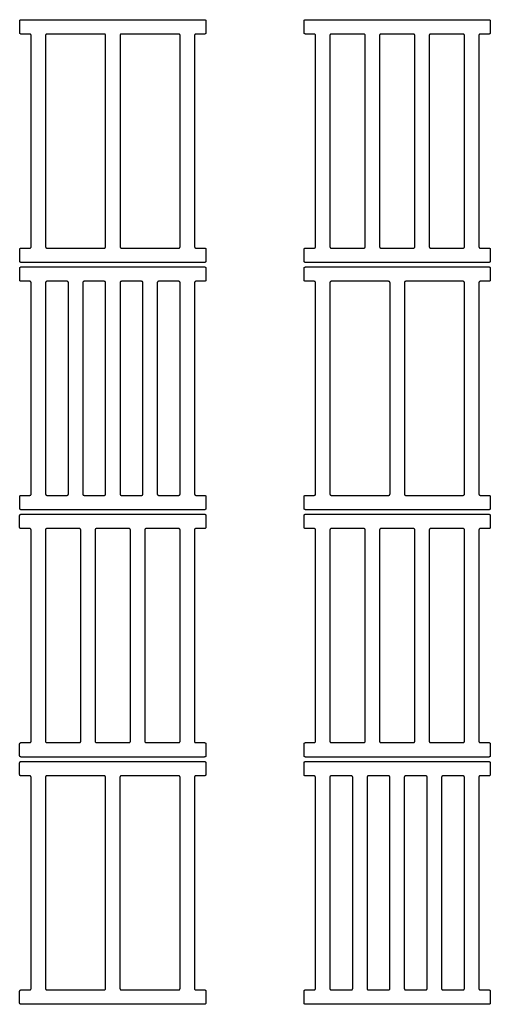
# Model space of a CAD drawing. Header units: millimetres. Extents: x 17850 to 22115, y -10434 to -9311.
# Tile 9 of 10: x 20956 to 21479, y -10406 to -9311. Entities that reach past the tile are written whole.
import ezdxf

# ---------------------------------------------------------------- set-up
doc = ezdxf.new("R2010")
doc.units = ezdxf.units.MM
doc.layers.add('COTES_PLANOLS$Visible$Curves$Default', color=7, linetype='Continuous', true_color=0x000000)

msp = doc.modelspace()

# ---------------------------------------------------------------- linework, layer by layer
at = {"layer": 'COTES_PLANOLS$Visible$Curves$Default'}
for points, weights in [([(20956, -9312.5), (20956, -9311), (20957.5, -9311)], [1, 0.707106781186, 1]), ([(21161.5, -9311), (21163, -9311), (21163, -9312.5)], [1, 0.707106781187, 1]), ([(21272.1, -9312.5), (21272.1, -9311), (21273.6, -9311)], [1, 0.707106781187, 1]), ([(21477.6, -9311), (21479.1, -9311), (21479.1, -9312.5)], [1, 0.707106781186, 1]), ([(20957.5, -9327), (20956, -9327), (20956, -9325.5)], [1, 0.707106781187, 1]), ([(20968.7, -9328.5), (20968.7, -9327), (20967.2, -9327)], [1, 0.707106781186, 1]), ([(20986.2, -9327), (20984.7, -9327), (20984.7, -9328.5)], [1, 0.707106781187, 1]), ([(21051.5, -9328.5), (21051.5, -9327), (21050, -9327)], [1, 0.707106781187, 1]), ([(21069, -9327), (21067.5, -9327), (21067.5, -9328.5)], [1, 0.707106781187, 1]), ([(21134.3, -9328.5), (21134.3, -9327), (21132.8, -9327)], [1, 0.707106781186, 1]), ([(21151.8, -9327), (21150.3, -9327), (21150.3, -9328.5)], [1, 0.707106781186, 1]), ([(21163, -9325.5), (21163, -9327), (21161.5, -9327)], [1, 0.707106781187, 1]), ([(21273.6, -9327), (21272.1, -9327), (21272.1, -9325.5)], [1, 0.707106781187, 1]), ([(21284.8, -9328.5), (21284.8, -9327), (21283.3, -9327)], [1, 0.707106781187, 1]), ([(21302.3, -9327), (21300.8, -9327), (21300.8, -9328.5)], [1, 0.707106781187, 1]), ([(21340, -9328.5), (21340, -9327), (21338.5, -9327)], [1, 0.707106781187, 1]), ([(21357.5, -9327), (21356, -9327), (21356, -9328.5)], [1, 0.707106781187, 1]), ([(21395.2, -9328.5), (21395.2, -9327), (21393.7, -9327)], [1, 0.707106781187, 1]), ([(21412.7, -9327), (21411.2, -9327), (21411.2, -9328.5)], [1, 0.707106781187, 1]), ([(21450.4, -9328.5), (21450.4, -9327), (21448.9, -9327)], [1, 0.707106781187, 1]), ([(21467.9, -9327), (21466.4, -9327), (21466.4, -9328.5)], [1, 0.707106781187, 1]), ([(21479.1, -9325.5), (21479.1, -9327), (21477.6, -9327)], [1, 0.707106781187, 1]), ([(20956, -9566.5), (20956, -9565), (20957.5, -9565)], [1, 0.707106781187, 1]), ([(20967.2, -9565), (20968.7, -9565), (20968.7, -9563.5)], [1, 0.707106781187, 1]), ([(20984.7, -9563.5), (20984.7, -9565), (20986.2, -9565)], [1, 0.707106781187, 1]), ([(21050, -9565), (21051.5, -9565), (21051.5, -9563.5)], [1, 0.707106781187, 1]), ([(21067.5, -9563.5), (21067.5, -9565), (21069, -9565)], [1, 0.707106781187, 1]), ([(21132.8, -9565), (21134.3, -9565), (21134.3, -9563.5)], [1, 0.707106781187, 1]), ([(21150.3, -9563.5), (21150.3, -9565), (21151.8, -9565)], [1, 0.707106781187, 1]), ([(21161.5, -9565), (21163, -9565), (21163, -9566.5)], [1, 0.707106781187, 1]), ([(21272.1, -9566.5), (21272.1, -9565), (21273.6, -9565)], [1, 0.707106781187, 1]), ([(21283.3, -9565), (21284.8, -9565), (21284.8, -9563.5)], [1, 0.707106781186, 1]), ([(21300.8, -9563.5), (21300.8, -9565), (21302.3, -9565)], [1, 0.707106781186, 1]), ([(21338.5, -9565), (21340, -9565), (21340, -9563.5)], [1, 0.707106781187, 1]), ([(21356, -9563.5), (21356, -9565), (21357.5, -9565)], [1, 0.707106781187, 1]), ([(21393.7, -9565), (21395.2, -9565), (21395.2, -9563.5)], [1, 0.707106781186, 1]), ([(21411.2, -9563.5), (21411.2, -9565), (21412.7, -9565)], [1, 0.707106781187, 1]), ([(21448.9, -9565), (21450.4, -9565), (21450.4, -9563.5)], [1, 0.707106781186, 1]), ([(21466.4, -9563.5), (21466.4, -9565), (21467.9, -9565)], [1, 0.707106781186, 1]), ([(21477.6, -9565), (21479.1, -9565), (21479.1, -9566.5)], [1, 0.707106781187, 1]), ([(20957.5, -9581), (20956, -9581), (20956, -9579.5)], [1, 0.707106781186, 1]), ([(21163, -9579.5), (21163, -9581), (21161.5, -9581)], [1, 0.707106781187, 1]), ([(21273.6, -9581), (21272.1, -9581), (21272.1, -9579.5)], [1, 0.707106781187, 1]), ([(21479.1, -9579.5), (21479.1, -9581), (21477.6, -9581)], [1, 0.707106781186, 1]), ([(20956, -9587.5), (20956, -9586), (20957.5, -9586)], [1, 0.707106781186, 1]), ([(21161.5, -9586), (21163, -9586), (21163, -9587.5)], [1, 0.707106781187, 1]), ([(21272.1, -9587.5), (21272.1, -9586), (21273.6, -9586)], [1, 0.707106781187, 1]), ([(21477.6, -9586), (21479.1, -9586), (21479.1, -9587.5)], [1, 0.707106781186, 1]), ([(20957.5, -9602), (20956, -9602), (20956, -9600.5)], [1, 0.707106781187, 1]), ([(20968.7, -9603.5), (20968.7, -9602), (20967.2, -9602)], [1, 0.707106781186, 1]), ([(20986.2, -9602), (20984.7, -9602), (20984.7, -9603.5)], [1, 0.707106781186, 1]), ([(21010.1, -9603.5), (21010.1, -9602), (21008.6, -9602)], [1, 0.707106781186, 1]), ([(21027.6, -9602), (21026.1, -9602), (21026.1, -9603.5)], [1, 0.707106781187, 1]), ([(21051.5, -9603.5), (21051.5, -9602), (21050, -9602)], [1, 0.707106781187, 1]), ([(21069, -9602), (21067.5, -9602), (21067.5, -9603.5)], [1, 0.707106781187, 1]), ([(21092.9, -9603.5), (21092.9, -9602), (21091.4, -9602)], [1, 0.707106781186, 1]), ([(21110.4, -9602), (21108.9, -9602), (21108.9, -9603.5)], [1, 0.707106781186, 1]), ([(21134.3, -9603.5), (21134.3, -9602), (21132.8, -9602)], [1, 0.707106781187, 1]), ([(21151.8, -9602), (21150.3, -9602), (21150.3, -9603.5)], [1, 0.707106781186, 1]), ([(21163, -9600.5), (21163, -9602), (21161.5, -9602)], [1, 0.707106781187, 1]), ([(21273.6, -9602), (21272.1, -9602), (21272.1, -9600.5)], [1, 0.707106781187, 1]), ([(21284.8, -9603.5), (21284.8, -9602), (21283.3, -9602)], [1, 0.707106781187, 1]), ([(21302.3, -9602), (21300.8, -9602), (21300.8, -9603.5)], [1, 0.707106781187, 1]), ([(21367.6, -9603.5), (21367.6, -9602), (21366.1, -9602)], [1, 0.707106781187, 1]), ([(21385.1, -9602), (21383.6, -9602), (21383.6, -9603.5)], [1, 0.707106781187, 1]), ([(21450.4, -9603.5), (21450.4, -9602), (21448.9, -9602)], [1, 0.707106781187, 1]), ([(21467.9, -9602), (21466.4, -9602), (21466.4, -9603.5)], [1, 0.707106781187, 1]), ([(21479.1, -9600.5), (21479.1, -9602), (21477.6, -9602)], [1, 0.707106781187, 1]), ([(20956, -9841.5), (20956, -9840), (20957.5, -9840)], [1, 0.707106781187, 1]), ([(20967.2, -9840), (20968.7, -9840), (20968.7, -9838.5)], [1, 0.707106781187, 1]), ([(20984.7, -9838.5), (20984.7, -9840), (20986.2, -9840)], [1, 0.707106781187, 1]), ([(21008.6, -9840), (21010.1, -9840), (21010.1, -9838.5)], [1, 0.707106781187, 1]), ([(21026.1, -9838.5), (21026.1, -9840), (21027.6, -9840)], [1, 0.707106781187, 1]), ([(21050, -9840), (21051.5, -9840), (21051.5, -9838.5)], [1, 0.707106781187, 1]), ([(21067.5, -9838.5), (21067.5, -9840), (21069, -9840)], [1, 0.707106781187, 1]), ([(21091.4, -9840), (21092.9, -9840), (21092.9, -9838.5)], [1, 0.707106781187, 1]), ([(21108.9, -9838.5), (21108.9, -9840), (21110.4, -9840)], [1, 0.707106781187, 1]), ([(21132.8, -9840), (21134.3, -9840), (21134.3, -9838.5)], [1, 0.707106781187, 1]), ([(21150.3, -9838.5), (21150.3, -9840), (21151.8, -9840)], [1, 0.707106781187, 1]), ([(21161.5, -9840), (21163, -9840), (21163, -9841.5)], [1, 0.707106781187, 1]), ([(21272.1, -9841.5), (21272.1, -9840), (21273.6, -9840)], [1, 0.707106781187, 1]), ([(21283.3, -9840), (21284.8, -9840), (21284.8, -9838.5)], [1, 0.707106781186, 1]), ([(21300.8, -9838.5), (21300.8, -9840), (21302.3, -9840)], [1, 0.707106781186, 1]), ([(21366.1, -9840), (21367.6, -9840), (21367.6, -9838.5)], [1, 0.707106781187, 1]), ([(21383.6, -9838.5), (21383.6, -9840), (21385.1, -9840)], [1, 0.707106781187, 1]), ([(21448.9, -9840), (21450.4, -9840), (21450.4, -9838.5)], [1, 0.707106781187, 1]), ([(21466.4, -9838.5), (21466.4, -9840), (21467.9, -9840)], [1, 0.707106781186, 1]), ([(21477.6, -9840), (21479.1, -9840), (21479.1, -9841.5)], [1, 0.707106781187, 1]), ([(20957.5, -9856), (20956, -9856), (20956, -9854.5)], [1, 0.707106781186, 1]), ([(21163, -9854.5), (21163, -9856), (21161.5, -9856)], [1, 0.707106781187, 1]), ([(21273.6, -9856), (21272.1, -9856), (21272.1, -9854.5)], [1, 0.707106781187, 1]), ([(21479.1, -9854.5), (21479.1, -9856), (21477.6, -9856)], [1, 0.707106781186, 1]), ([(20955.9, -9862.5), (20955.9, -9861), (20957.4, -9861)], [1, 0.707106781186, 1]), ([(21161.4, -9861), (21162.9, -9861), (21162.9, -9862.5)], [1, 0.707106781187, 1]), ([(21272.1, -9862.5), (21272.1, -9861), (21273.6, -9861)], [1, 0.707106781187, 1]), ([(21477.6, -9861), (21479.1, -9861), (21479.1, -9862.5)], [1, 0.707106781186, 1]), ([(20957.4, -9877), (20955.9, -9877), (20955.9, -9875.5)], [1, 0.707106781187, 1]), ([(21162.9, -9875.5), (21162.9, -9877), (21161.4, -9877)], [1, 0.707106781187, 1]), ([(21273.6, -9877), (21272.1, -9877), (21272.1, -9875.5)], [1, 0.707106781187, 1]), ([(21479.1, -9875.5), (21479.1, -9877), (21477.6, -9877)], [1, 0.707106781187, 1]), ([(20968.6, -9878.5), (20968.6, -9877), (20967.1, -9877)], [1, 0.707106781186, 1]), ([(20986.1, -9877), (20984.6, -9877), (20984.6, -9878.5)], [1, 0.707106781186, 1]), ([(21023.8, -9878.5), (21023.8, -9877), (21022.3, -9877)], [1, 0.707106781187, 1]), ([(21041.3, -9877), (21039.8, -9877), (21039.8, -9878.5)], [1, 0.707106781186, 1]), ([(21079, -9878.5), (21079, -9877), (21077.5, -9877)], [1, 0.707106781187, 1]), ([(21096.5, -9877), (21095, -9877), (21095, -9878.5)], [1, 0.707106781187, 1]), ([(21134.2, -9878.5), (21134.2, -9877), (21132.7, -9877)], [1, 0.707106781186, 1]), ([(21151.7, -9877), (21150.2, -9877), (21150.2, -9878.5)], [1, 0.707106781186, 1]), ([(21284.8, -9878.5), (21284.8, -9877), (21283.3, -9877)], [1, 0.707106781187, 1]), ([(21302.3, -9877), (21300.8, -9877), (21300.8, -9878.5)], [1, 0.707106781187, 1]), ([(21340, -9878.5), (21340, -9877), (21338.5, -9877)], [1, 0.707106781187, 1]), ([(21357.5, -9877), (21356, -9877), (21356, -9878.5)], [1, 0.707106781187, 1]), ([(21395.2, -9878.5), (21395.2, -9877), (21393.7, -9877)], [1, 0.707106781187, 1]), ([(21412.7, -9877), (21411.2, -9877), (21411.2, -9878.5)], [1, 0.707106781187, 1]), ([(21450.4, -9878.5), (21450.4, -9877), (21448.9, -9877)], [1, 0.707106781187, 1]), ([(21467.9, -9877), (21466.4, -9877), (21466.4, -9878.5)], [1, 0.707106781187, 1]), ([(20955.9, -10116.5), (20955.9, -10115), (20957.4, -10115)], [1, 0.707106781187, 1]), ([(20967.1, -10115), (20968.6, -10115), (20968.6, -10113.5)], [1, 0.707106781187, 1]), ([(20984.6, -10113.5), (20984.6, -10115), (20986.1, -10115)], [1, 0.707106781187, 1]), ([(21022.3, -10115), (21023.8, -10115), (21023.8, -10113.5)], [1, 0.707106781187, 1]), ([(21039.8, -10113.5), (21039.8, -10115), (21041.3, -10115)], [1, 0.707106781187, 1]), ([(21077.5, -10115), (21079, -10115), (21079, -10113.5)], [1, 0.707106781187, 1]), ([(21095, -10113.5), (21095, -10115), (21096.5, -10115)], [1, 0.707106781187, 1]), ([(21132.7, -10115), (21134.2, -10115), (21134.2, -10113.5)], [1, 0.707106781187, 1]), ([(21150.2, -10113.5), (21150.2, -10115), (21151.7, -10115)], [1, 0.707106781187, 1]), ([(21161.4, -10115), (21162.9, -10115), (21162.9, -10116.5)], [1, 0.707106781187, 1]), ([(21272.1, -10116.5), (21272.1, -10115), (21273.6, -10115)], [1, 0.707106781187, 1]), ([(21283.3, -10115), (21284.8, -10115), (21284.8, -10113.5)], [1, 0.707106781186, 1]), ([(21300.8, -10113.5), (21300.8, -10115), (21302.3, -10115)], [1, 0.707106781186, 1]), ([(21338.5, -10115), (21340, -10115), (21340, -10113.5)], [1, 0.707106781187, 1]), ([(21356, -10113.5), (21356, -10115), (21357.5, -10115)], [1, 0.707106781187, 1]), ([(21393.7, -10115), (21395.2, -10115), (21395.2, -10113.5)], [1, 0.707106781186, 1]), ([(21411.2, -10113.5), (21411.2, -10115), (21412.7, -10115)], [1, 0.707106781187, 1]), ([(21448.9, -10115), (21450.4, -10115), (21450.4, -10113.5)], [1, 0.707106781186, 1]), ([(21466.4, -10113.5), (21466.4, -10115), (21467.9, -10115)], [1, 0.707106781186, 1]), ([(21477.6, -10115), (21479.1, -10115), (21479.1, -10116.5)], [1, 0.707106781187, 1]), ([(20957.4, -10131), (20955.9, -10131), (20955.9, -10129.5)], [1, 0.707106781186, 1]), ([(20955.9, -10137.5), (20955.9, -10136), (20957.4, -10136)], [1, 0.707106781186, 1]), ([(21162.9, -10129.5), (21162.9, -10131), (21161.4, -10131)], [1, 0.707106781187, 1]), ([(21161.4, -10136), (21162.9, -10136), (21162.9, -10137.5)], [1, 0.707106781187, 1]), ([(21272, -10137.5), (21272, -10136), (21273.5, -10136)], [1, 0.707106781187, 1]), ([(21273.6, -10131), (21272.1, -10131), (21272.1, -10129.5)], [1, 0.707106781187, 1]), ([(21477.5, -10136), (21479, -10136), (21479, -10137.5)], [1, 0.707106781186, 1]), ([(21479.1, -10129.5), (21479.1, -10131), (21477.6, -10131)], [1, 0.707106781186, 1]), ([(20957.4, -10152), (20955.9, -10152), (20955.9, -10150.5)], [1, 0.707106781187, 1]), ([(21162.9, -10150.5), (21162.9, -10152), (21161.4, -10152)], [1, 0.707106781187, 1]), ([(21273.5, -10152), (21272, -10152), (21272, -10150.5)], [1, 0.707106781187, 1]), ([(21479, -10150.5), (21479, -10152), (21477.5, -10152)], [1, 0.707106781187, 1]), ([(20968.6, -10153.5), (20968.6, -10152), (20967.1, -10152)], [1, 0.707106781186, 1]), ([(20986.1, -10152), (20984.6, -10152), (20984.6, -10153.5)], [1, 0.707106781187, 1]), ([(21051.4, -10153.5), (21051.4, -10152), (21049.9, -10152)], [1, 0.707106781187, 1]), ([(21068.9, -10152), (21067.4, -10152), (21067.4, -10153.5)], [1, 0.707106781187, 1]), ([(21134.2, -10153.5), (21134.2, -10152), (21132.7, -10152)], [1, 0.707106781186, 1]), ([(21151.7, -10152), (21150.2, -10152), (21150.2, -10153.5)], [1, 0.707106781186, 1]), ([(21284.7, -10153.5), (21284.7, -10152), (21283.2, -10152)], [1, 0.707106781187, 1]), ([(21302.2, -10152), (21300.7, -10152), (21300.7, -10153.5)], [1, 0.707106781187, 1]), ([(21326.1, -10153.5), (21326.1, -10152), (21324.6, -10152)], [1, 0.707106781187, 1]), ([(21343.6, -10152), (21342.1, -10152), (21342.1, -10153.5)], [1, 0.707106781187, 1]), ([(21367.5, -10153.5), (21367.5, -10152), (21366, -10152)], [1, 0.707106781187, 1]), ([(21385, -10152), (21383.5, -10152), (21383.5, -10153.5)], [1, 0.707106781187, 1]), ([(21408.9, -10153.5), (21408.9, -10152), (21407.4, -10152)], [1, 0.707106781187, 1]), ([(21426.4, -10152), (21424.9, -10152), (21424.9, -10153.5)], [1, 0.707106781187, 1]), ([(21450.3, -10153.5), (21450.3, -10152), (21448.8, -10152)], [1, 0.707106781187, 1]), ([(21467.8, -10152), (21466.3, -10152), (21466.3, -10153.5)], [1, 0.707106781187, 1]), ([(20955.9, -10391.5), (20955.9, -10390), (20957.4, -10390)], [1, 0.707106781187, 1]), ([(20967.1, -10390), (20968.6, -10390), (20968.6, -10388.5)], [1, 0.707106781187, 1]), ([(20984.6, -10388.5), (20984.6, -10390), (20986.1, -10390)], [1, 0.707106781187, 1]), ([(21049.9, -10390), (21051.4, -10390), (21051.4, -10388.5)], [1, 0.707106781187, 1]), ([(21067.4, -10388.5), (21067.4, -10390), (21068.9, -10390)], [1, 0.707106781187, 1]), ([(21132.7, -10390), (21134.2, -10390), (21134.2, -10388.5)], [1, 0.707106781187, 1]), ([(21150.2, -10388.5), (21150.2, -10390), (21151.7, -10390)], [1, 0.707106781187, 1]), ([(21161.4, -10390), (21162.9, -10390), (21162.9, -10391.5)], [1, 0.707106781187, 1]), ([(21272, -10391.5), (21272, -10390), (21273.5, -10390)], [1, 0.707106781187, 1]), ([(21283.2, -10390), (21284.7, -10390), (21284.7, -10388.5)], [1, 0.707106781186, 1]), ([(21300.7, -10388.5), (21300.7, -10390), (21302.2, -10390)], [1, 0.707106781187, 1]), ([(21324.6, -10390), (21326.1, -10390), (21326.1, -10388.5)], [1, 0.707106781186, 1]), ([(21342.1, -10388.5), (21342.1, -10390), (21343.6, -10390)], [1, 0.707106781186, 1]), ([(21366, -10390), (21367.5, -10390), (21367.5, -10388.5)], [1, 0.707106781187, 1]), ([(21383.5, -10388.5), (21383.5, -10390), (21385, -10390)], [1, 0.707106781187, 1]), ([(21407.4, -10390), (21408.9, -10390), (21408.9, -10388.5)], [1, 0.707106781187, 1]), ([(21424.9, -10388.5), (21424.9, -10390), (21426.4, -10390)], [1, 0.707106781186, 1]), ([(21448.8, -10390), (21450.3, -10390), (21450.3, -10388.5)], [1, 0.707106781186, 1]), ([(21466.3, -10388.5), (21466.3, -10390), (21467.8, -10390)], [1, 0.707106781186, 1]), ([(21477.5, -10390), (21479, -10390), (21479, -10391.5)], [1, 0.707106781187, 1]), ([(20957.4, -10406), (20955.9, -10406), (20955.9, -10404.5)], [1, 0.707106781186, 1]), ([(21162.9, -10404.5), (21162.9, -10406), (21161.4, -10406)], [1, 0.707106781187, 1]), ([(21273.5, -10406), (21272, -10406), (21272, -10404.5)], [1, 0.707106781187, 1]), ([(21479, -10404.5), (21479, -10406), (21477.5, -10406)], [1, 0.707106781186, 1])]:
    msp.add_rational_spline(points, weights, degree=2, dxfattribs=at)
for points in [[(20956, -9325.5), (20956, -9319), (20956, -9312.5)], [(20957.5, -9311), (21059.5, -9311), (21161.5, -9311)], [(21163, -9312.5), (21163, -9319), (21163, -9325.5)], [(21272.1, -9325.5), (21272.1, -9319), (21272.1, -9312.5)], [(21273.6, -9311), (21375.6, -9311), (21477.6, -9311)], [(21479.1, -9312.5), (21479.1, -9319), (21479.1, -9325.5)], [(20967.2, -9327), (20962.4, -9327), (20957.5, -9327)], [(20968.7, -9563.5), (20968.7, -9446), (20968.7, -9328.5)], [(20984.7, -9328.5), (20984.7, -9446), (20984.7, -9563.5)], [(21051.5, -9563.5), (21051.5, -9446), (21051.5, -9328.5)], [(21067.5, -9328.5), (21067.5, -9446), (21067.5, -9563.5)], [(21134.3, -9563.5), (21134.3, -9446), (21134.3, -9328.5)], [(21150.3, -9328.5), (21150.3, -9446), (21150.3, -9563.5)], [(21161.5, -9327), (21156.7, -9327), (21151.8, -9327)], [(21283.3, -9327), (21278.4, -9327), (21273.6, -9327)], [(21284.8, -9563.5), (21284.8, -9446), (21284.8, -9328.5)], [(21300.8, -9328.5), (21300.8, -9446), (21300.8, -9563.5)], [(21338.5, -9327), (21320.4, -9327), (21302.3, -9327)], [(21340, -9563.5), (21340, -9446), (21340, -9328.5)], [(21356, -9328.5), (21356, -9446), (21356, -9563.5)], [(21393.7, -9327), (21375.6, -9327), (21357.5, -9327)], [(21395.2, -9563.5), (21395.2, -9446), (21395.2, -9328.5)], [(21411.2, -9328.5), (21411.2, -9446), (21411.2, -9563.5)], [(21448.9, -9327), (21430.8, -9327), (21412.7, -9327)], [(21450.4, -9563.5), (21450.4, -9446), (21450.4, -9328.5)], [(21466.4, -9328.5), (21466.4, -9446), (21466.4, -9563.5)], [(21477.6, -9327), (21472.7, -9327), (21467.9, -9327)], [(20956, -9579.5), (20956, -9573), (20956, -9566.5)], [(20957.5, -9565), (20962.4, -9565), (20967.2, -9565)], [(21151.8, -9565), (21156.7, -9565), (21161.5, -9565)], [(21163, -9566.5), (21163, -9573), (21163, -9579.5)], [(21272.1, -9579.5), (21272.1, -9573), (21272.1, -9566.5)], [(21273.6, -9565), (21278.4, -9565), (21283.3, -9565)], [(21302.3, -9565), (21320.4, -9565), (21338.5, -9565)], [(21357.5, -9565), (21375.6, -9565), (21393.7, -9565)], [(21412.7, -9565), (21430.8, -9565), (21448.9, -9565)], [(21467.9, -9565), (21472.7, -9565), (21477.6, -9565)], [(21479.1, -9566.5), (21479.1, -9573), (21479.1, -9579.5)], [(21161.5, -9581), (21059.5, -9581), (20957.5, -9581)], [(21477.6, -9581), (21375.6, -9581), (21273.6, -9581)], [(20956, -9600.5), (20956, -9594), (20956, -9587.5)], [(20957.5, -9586), (21059.5, -9586), (21161.5, -9586)], [(21163, -9587.5), (21163, -9594), (21163, -9600.5)], [(21272.1, -9600.5), (21272.1, -9594), (21272.1, -9587.5)], [(21273.6, -9586), (21375.6, -9586), (21477.6, -9586)], [(21479.1, -9587.5), (21479.1, -9594), (21479.1, -9600.5)], [(20967.2, -9602), (20962.4, -9602), (20957.5, -9602)], [(21008.6, -9602), (20997.4, -9602), (20986.2, -9602)], [(21050, -9602), (21038.8, -9602), (21027.6, -9602)], [(21091.4, -9602), (21080.2, -9602), (21069, -9602)], [(21132.8, -9602), (21121.6, -9602), (21110.4, -9602)], [(21161.5, -9602), (21156.7, -9602), (21151.8, -9602)], [(21283.3, -9602), (21278.4, -9602), (21273.6, -9602)], [(21477.6, -9602), (21472.7, -9602), (21467.9, -9602)], [(20968.7, -9838.5), (20968.7, -9721), (20968.7, -9603.5)], [(20984.7, -9603.5), (20984.7, -9721), (20984.7, -9838.5)], [(21010.1, -9838.5), (21010.1, -9721), (21010.1, -9603.5)], [(21026.1, -9603.5), (21026.1, -9721), (21026.1, -9838.5)], [(21051.5, -9838.5), (21051.5, -9721), (21051.5, -9603.5)], [(21067.5, -9603.5), (21067.5, -9721), (21067.5, -9838.5)], [(21092.9, -9838.5), (21092.9, -9721), (21092.9, -9603.5)], [(21108.9, -9603.5), (21108.9, -9721), (21108.9, -9838.5)], [(21134.3, -9838.5), (21134.3, -9721), (21134.3, -9603.5)], [(21150.3, -9603.5), (21150.3, -9721), (21150.3, -9838.5)], [(21284.8, -9838.5), (21284.8, -9721), (21284.8, -9603.5)], [(21300.8, -9603.5), (21300.8, -9721), (21300.8, -9838.5)], [(21367.6, -9838.5), (21367.6, -9721), (21367.6, -9603.5)], [(21383.6, -9603.5), (21383.6, -9721), (21383.6, -9838.5)], [(21450.4, -9838.5), (21450.4, -9721), (21450.4, -9603.5)], [(21466.4, -9603.5), (21466.4, -9721), (21466.4, -9838.5)], [(20956, -9854.5), (20956, -9848), (20956, -9841.5)], [(20957.5, -9840), (20962.4, -9840), (20967.2, -9840)], [(20986.2, -9840), (20997.4, -9840), (21008.6, -9840)], [(21027.6, -9840), (21038.8, -9840), (21050, -9840)], [(21069, -9840), (21080.2, -9840), (21091.4, -9840)], [(21110.4, -9840), (21121.6, -9840), (21132.8, -9840)], [(21151.8, -9840), (21156.7, -9840), (21161.5, -9840)], [(21163, -9841.5), (21163, -9848), (21163, -9854.5)], [(21272.1, -9854.5), (21272.1, -9848), (21272.1, -9841.5)], [(21273.6, -9840), (21278.4, -9840), (21283.3, -9840)], [(21467.9, -9840), (21472.7, -9840), (21477.6, -9840)], [(21479.1, -9841.5), (21479.1, -9848), (21479.1, -9854.5)], [(20955.9, -9875.5), (20955.9, -9869), (20955.9, -9862.5)], [(20957.4, -9861), (21059.4, -9861), (21161.4, -9861)], [(21161.5, -9856), (21059.5, -9856), (20957.5, -9856)], [(21162.9, -9862.5), (21162.9, -9869), (21162.9, -9875.5)], [(21272.1, -9875.5), (21272.1, -9869), (21272.1, -9862.5)], [(21477.6, -9856), (21375.6, -9856), (21273.6, -9856)], [(21273.6, -9861), (21375.6, -9861), (21477.6, -9861)], [(21479.1, -9862.5), (21479.1, -9869), (21479.1, -9875.5)], [(20967.1, -9877), (20962.3, -9877), (20957.4, -9877)], [(20968.6, -10113.5), (20968.6, -9996), (20968.6, -9878.5)], [(20984.6, -9878.5), (20984.6, -9996), (20984.6, -10113.5)], [(21022.3, -9877), (21004.2, -9877), (20986.1, -9877)], [(21023.8, -10113.5), (21023.8, -9996), (21023.8, -9878.5)], [(21039.8, -9878.5), (21039.8, -9996), (21039.8, -10113.5)], [(21077.5, -9877), (21059.4, -9877), (21041.3, -9877)], [(21079, -10113.5), (21079, -9996), (21079, -9878.5)], [(21095, -9878.5), (21095, -9996), (21095, -10113.5)], [(21132.7, -9877), (21114.6, -9877), (21096.5, -9877)], [(21134.2, -10113.5), (21134.2, -9996), (21134.2, -9878.5)], [(21150.2, -9878.5), (21150.2, -9996), (21150.2, -10113.5)], [(21161.4, -9877), (21156.6, -9877), (21151.7, -9877)], [(21283.3, -9877), (21278.4, -9877), (21273.6, -9877)], [(21284.8, -10113.5), (21284.8, -9996), (21284.8, -9878.5)], [(21300.8, -9878.5), (21300.8, -9996), (21300.8, -10113.5)], [(21338.5, -9877), (21320.4, -9877), (21302.3, -9877)], [(21340, -10113.5), (21340, -9996), (21340, -9878.5)], [(21356, -9878.5), (21356, -9996), (21356, -10113.5)], [(21393.7, -9877), (21375.6, -9877), (21357.5, -9877)], [(21395.2, -10113.5), (21395.2, -9996), (21395.2, -9878.5)], [(21411.2, -9878.5), (21411.2, -9996), (21411.2, -10113.5)], [(21448.9, -9877), (21430.8, -9877), (21412.7, -9877)], [(21450.4, -10113.5), (21450.4, -9996), (21450.4, -9878.5)], [(21466.4, -9878.5), (21466.4, -9996), (21466.4, -10113.5)], [(21477.6, -9877), (21472.7, -9877), (21467.9, -9877)], [(20955.9, -10129.5), (20955.9, -10123), (20955.9, -10116.5)], [(20957.4, -10115), (20962.3, -10115), (20967.1, -10115)], [(20986.1, -10115), (21004.2, -10115), (21022.3, -10115)], [(21041.3, -10115), (21059.4, -10115), (21077.5, -10115)], [(21096.5, -10115), (21114.6, -10115), (21132.7, -10115)], [(21151.7, -10115), (21156.6, -10115), (21161.4, -10115)], [(21162.9, -10116.5), (21162.9, -10123), (21162.9, -10129.5)], [(21272.1, -10129.5), (21272.1, -10123), (21272.1, -10116.5)], [(21273.6, -10115), (21278.4, -10115), (21283.3, -10115)], [(21302.3, -10115), (21320.4, -10115), (21338.5, -10115)], [(21357.5, -10115), (21375.6, -10115), (21393.7, -10115)], [(21412.7, -10115), (21430.8, -10115), (21448.9, -10115)], [(21467.9, -10115), (21472.7, -10115), (21477.6, -10115)], [(21479.1, -10116.5), (21479.1, -10123), (21479.1, -10129.5)], [(20955.9, -10150.5), (20955.9, -10144), (20955.9, -10137.5)], [(21161.4, -10131), (21059.4, -10131), (20957.4, -10131)], [(20957.4, -10136), (21059.4, -10136), (21161.4, -10136)], [(21162.9, -10137.5), (21162.9, -10144), (21162.9, -10150.5)], [(21272, -10150.5), (21272, -10144), (21272, -10137.5)], [(21273.5, -10136), (21375.5, -10136), (21477.5, -10136)], [(21477.6, -10131), (21375.6, -10131), (21273.6, -10131)], [(21479, -10137.5), (21479, -10144), (21479, -10150.5)], [(20967.1, -10152), (20962.3, -10152), (20957.4, -10152)], [(20968.6, -10388.5), (20968.6, -10271), (20968.6, -10153.5)], [(20984.6, -10153.5), (20984.6, -10271), (20984.6, -10388.5)], [(21051.4, -10388.5), (21051.4, -10271), (21051.4, -10153.5)], [(21067.4, -10153.5), (21067.4, -10271), (21067.4, -10388.5)], [(21134.2, -10388.5), (21134.2, -10271), (21134.2, -10153.5)], [(21150.2, -10153.5), (21150.2, -10271), (21150.2, -10388.5)], [(21161.4, -10152), (21156.6, -10152), (21151.7, -10152)], [(21283.2, -10152), (21278.4, -10152), (21273.5, -10152)], [(21284.7, -10388.5), (21284.7, -10271), (21284.7, -10153.5)], [(21300.7, -10153.5), (21300.7, -10271), (21300.7, -10388.5)], [(21324.6, -10152), (21313.4, -10152), (21302.2, -10152)], [(21326.1, -10388.5), (21326.1, -10271), (21326.1, -10153.5)], [(21342.1, -10153.5), (21342.1, -10271), (21342.1, -10388.5)], [(21366, -10152), (21354.8, -10152), (21343.6, -10152)], [(21367.5, -10388.5), (21367.5, -10271), (21367.5, -10153.5)], [(21383.5, -10153.5), (21383.5, -10271), (21383.5, -10388.5)], [(21407.4, -10152), (21396.2, -10152), (21385, -10152)], [(21408.9, -10388.5), (21408.9, -10271), (21408.9, -10153.5)], [(21424.9, -10153.5), (21424.9, -10271), (21424.9, -10388.5)], [(21448.8, -10152), (21437.6, -10152), (21426.4, -10152)], [(21450.3, -10388.5), (21450.3, -10271), (21450.3, -10153.5)], [(21466.3, -10153.5), (21466.3, -10271), (21466.3, -10388.5)], [(21477.5, -10152), (21472.7, -10152), (21467.8, -10152)], [(20955.9, -10404.5), (20955.9, -10398), (20955.9, -10391.5)], [(20957.4, -10390), (20962.3, -10390), (20967.1, -10390)], [(21151.7, -10390), (21156.6, -10390), (21161.4, -10390)], [(21162.9, -10391.5), (21162.9, -10398), (21162.9, -10404.5)], [(21272, -10404.5), (21272, -10398), (21272, -10391.5)], [(21273.5, -10390), (21278.4, -10390), (21283.2, -10390)], [(21302.2, -10390), (21313.4, -10390), (21324.6, -10390)], [(21343.6, -10390), (21354.8, -10390), (21366, -10390)], [(21385, -10390), (21396.2, -10390), (21407.4, -10390)], [(21426.4, -10390), (21437.6, -10390), (21448.8, -10390)], [(21467.8, -10390), (21472.7, -10390), (21477.5, -10390)], [(21479, -10391.5), (21479, -10398), (21479, -10404.5)], [(21161.4, -10406), (21059.4, -10406), (20957.4, -10406)], [(21477.5, -10406), (21375.5, -10406), (21273.5, -10406)]]:
    msp.add_open_spline(points, degree=2, dxfattribs=at)
for points, knots in [([(21050, -9327), (21038.1, -9327), (21026.1, -9327), (21018.1, -9327), (21010.1, -9327), (20998.2, -9327), (20986.2, -9327)], [-6777.778288, -6777.778288, -6777.778288, -6753.878288, -6753.878288, -6737.878288, -6737.878288, -6713.978288, -6713.978288, -6713.978288]), ([(21132.8, -9327), (21120.9, -9327), (21108.9, -9327), (21100.9, -9327), (21092.9, -9327), (21081, -9327), (21069, -9327)], [-5867.241122, -5867.241122, -5867.241122, -5843.341122, -5843.341122, -5827.341122, -5827.341122, -5803.441122, -5803.441122, -5803.441122]), ([(20986.2, -9565), (20998.2, -9565), (21010.1, -9565), (21018.1, -9565), (21026.1, -9565), (21038.1, -9565), (21050, -9565)], [-6474.265899, -6474.265899, -6474.265899, -6450.365899, -6450.365899, -6434.365899, -6434.365899, -6410.465899, -6410.465899, -6410.465899]), ([(21069, -9565), (21081, -9565), (21092.9, -9565), (21100.9, -9565), (21108.9, -9565), (21120.9, -9565), (21132.8, -9565)], [-6170.75351, -6170.75351, -6170.75351, -6146.85351, -6146.85351, -6130.85351, -6130.85351, -6106.95351, -6106.95351, -6106.95351]), ([(21366.1, -9602), (21354.1, -9602), (21342.2, -9602), (21334.2, -9602), (21326.2, -9602), (21314.2, -9602), (21302.3, -9602)], [-6170.75351, -6170.75351, -6170.75351, -6146.85351, -6146.85351, -6130.85351, -6130.85351, -6106.95351, -6106.95351, -6106.95351]), ([(21448.9, -9602), (21436.9, -9602), (21425, -9602), (21417, -9602), (21409, -9602), (21397, -9602), (21385.1, -9602)], [-6474.265899, -6474.265899, -6474.265899, -6450.365899, -6450.365899, -6434.365899, -6434.365899, -6410.465899, -6410.465899, -6410.465899]), ([(21302.3, -9840), (21314.2, -9840), (21326.2, -9840), (21334.2, -9840), (21342.2, -9840), (21354.1, -9840), (21366.1, -9840)], [-5867.241122, -5867.241122, -5867.241122, -5843.341122, -5843.341122, -5827.341122, -5827.341122, -5803.441122, -5803.441122, -5803.441122]), ([(21385.1, -9840), (21397, -9840), (21409, -9840), (21417, -9840), (21425, -9840), (21436.9, -9840), (21448.9, -9840)], [-6777.778288, -6777.778288, -6777.778288, -6753.878288, -6753.878288, -6737.878288, -6737.878288, -6713.978288, -6713.978288, -6713.978288]), ([(21049.9, -10152), (21038, -10152), (21026, -10152), (21018, -10152), (21010, -10152), (20998.1, -10152), (20986.1, -10152)], [-6777.778288, -6777.778288, -6777.778288, -6753.878288, -6753.878288, -6737.878288, -6737.878288, -6713.978288, -6713.978288, -6713.978288]), ([(21132.7, -10152), (21120.8, -10152), (21108.8, -10152), (21100.8, -10152), (21092.8, -10152), (21080.9, -10152), (21068.9, -10152)], [-6474.265899, -6474.265899, -6474.265899, -6450.365899, -6450.365899, -6434.365899, -6434.365899, -6410.465899, -6410.465899, -6410.465899]), ([(20986.1, -10390), (20998.1, -10390), (21010, -10390), (21018, -10390), (21026, -10390), (21038, -10390), (21049.9, -10390)], [-7081.290677, -7081.290677, -7081.290677, -7057.390677, -7057.390677, -7041.390677, -7041.390677, -7017.490677, -7017.490677, -7017.490677]), ([(21068.9, -10390), (21080.9, -10390), (21092.8, -10390), (21100.8, -10390), (21108.8, -10390), (21120.8, -10390), (21132.7, -10390)], [-6170.75351, -6170.75351, -6170.75351, -6146.85351, -6146.85351, -6130.85351, -6130.85351, -6106.95351, -6106.95351, -6106.95351])]:
    msp.add_open_spline(points, degree=2, knots=knots, dxfattribs=at)

doc.saveas('drawing.dxf')
